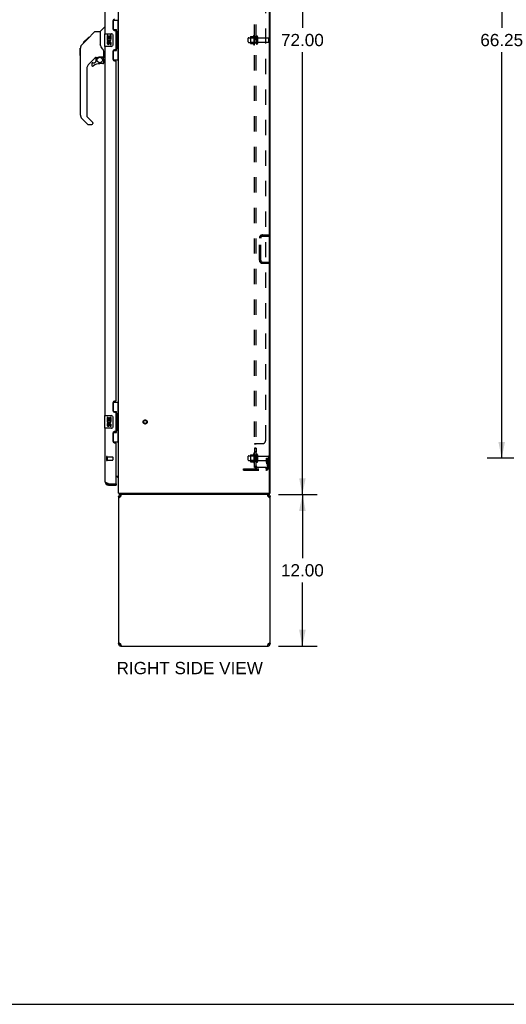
# Model space of a CAD drawing. Header units: inches. Extents: x 0 to 220, y 0 to 142.
# Tile 15 of 19: x 110 to 148, y 0 to 78. Entities that reach past the tile are written whole.
import ezdxf

# ---------------------------------------------------------------- set-up
doc = ezdxf.new("R2010")
doc.units = ezdxf.units.IN
doc.header["$LTSCALE"] = 12.090517
doc.header["$MEASUREMENT"] = 0
doc.linetypes.add('HIDDEN', pattern=[0.2, 0.1, -0.1])
doc.layers.get('0').update_dxf_attribs({"linetype": 'CONTINUOUS'})
for name, color, linetype in [('02___PRT_ALL_AXES', 7, 'CONTINUOUS'), ('DEFAULT_2', 8, 'HIDDEN'), ('DIMENSIONS', 7, 'CONTINUOUS')]:
    doc.layers.add(name, color=color, linetype=linetype)
doc.styles.get("Standard").update_dxf_attribs({"font": 'arial.ttf'})
doc.dimstyles.new('DIMSTYLE_1', dxfattribs={"dimtxt": 0.969828, "dimasz": 1.293103, "dimexe": 0.09, "dimexo": 0.07, "dimgap": 0.0375, "dimtad": 0, "dimtih": 1, "dimtoh": 1, "dimzin": 4, "dimdsep": 46, "dimtxsty": 'Standard', "dimblk": '_FILLED', "dimblk1": '_FILLED', "dimblk2": '_FILLED', "dimcen": 0.09, "dimazin": 1, "dimtfac": 1, "dimtdec": 3, "dimtofl": 0, "dimtmove": 0, "dimatfit": 3, "dimldrblk": '_FILLED', "dimfxl": 1, "dimtolj": 1, "dimtzin": 4, "dimarcsym": 0})

# ---------------------------------------------------------------- blocks, each defined once
blk = doc.blocks.new('_FILLED')
at = {"color": 0, "linetype": 'ByBlock'}
blk.add_solid([(0, 0), (-1, 0.2), (-1, -0.2)], dxfattribs=at)
blk = doc.blocks.new('*D2')
at = {"layer": 'DIMENSIONS', "color": 2, "linetype": 'Continuous'}
for p, q in [((155.434, 109.502), (146.917, 109.502)), ((148.081, 109.502), (148.081, 77.347)), ((148.081, 43.252), (148.081, 75.407)), ((155.434, 43.252), (146.917, 43.252))]:
    blk.add_line(p, q, dxfattribs=at)
at = {"layer": 'DIMENSIONS', "color": 2, "linetype": 'Continuous', "xscale": 1.2931034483, "yscale": 1.2931034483, "zscale": 1.2931034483}
for p, rotation in [((148.081, 109.502), 90), ((148.081, 43.252), 270)]:
    blk.add_blockref('_FILLED', p, dxfattribs=dict(at, rotation=rotation))
at = {"layer": 'DIMENSIONS', "color": 2, "linetype": 'Continuous', "insert": (148.081, 76.862), "char_height": 0.9698, "width": 3.38899, "attachment_point": 2, "line_spacing_factor": 0.9}
blk.add_mtext('66.25', dxfattribs=at)
blk = doc.blocks.new('*D16')
at = {"layer": 'DIMENSIONS', "color": 2, "linetype": 'Continuous'}
for p, q in [((130.535, 112.377), (133.463, 112.377)), ((132.299, 112.377), (132.299, 77.347)), ((132.299, 40.377), (132.299, 75.407)), ((130.535, 40.377), (133.463, 40.377))]:
    blk.add_line(p, q, dxfattribs=at)
at = {"layer": 'DIMENSIONS', "color": 2, "linetype": 'Continuous', "xscale": 1.2931034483, "yscale": 1.2931034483, "zscale": 1.2931034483}
for p, rotation in [((132.299, 112.377), 90), ((132.299, 40.377), 270)]:
    blk.add_blockref('_FILLED', p, dxfattribs=dict(at, rotation=rotation))
at = {"layer": 'DIMENSIONS', "color": 2, "linetype": 'Continuous', "insert": (132.299, 76.862), "char_height": 0.9698, "width": 3.38899, "attachment_point": 2, "line_spacing_factor": 0.9}
blk.add_mtext('72.00', dxfattribs=at)
blk = doc.blocks.new('*D17')
at = {"layer": 'DIMENSIONS', "color": 2, "linetype": 'Continuous'}
for p, q in [((130.407, 40.377), (133.463, 40.377)), ((132.299, 40.377), (132.299, 35.347)), ((132.299, 28.377), (132.299, 33.407)), ((130.407, 28.377), (133.463, 28.377))]:
    blk.add_line(p, q, dxfattribs=at)
at = {"layer": 'DIMENSIONS', "color": 2, "linetype": 'Continuous', "xscale": 1.2931034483, "yscale": 1.2931034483, "zscale": 1.2931034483}
for p, rotation in [((132.299, 40.377), 90), ((132.299, 28.377), 270)]:
    blk.add_blockref('_FILLED', p, dxfattribs=dict(at, rotation=rotation))
at = {"layer": 'DIMENSIONS', "color": 2, "linetype": 'Continuous', "insert": (132.299, 34.862), "char_height": 0.9698, "width": 3.38899, "attachment_point": 2, "line_spacing_factor": 0.9}
blk.add_mtext('12.00', dxfattribs=at)

msp = doc.modelspace()

# ---------------------------------------------------------------- linework, layer by layer
at = {"color": 3, "linetype": 'Continuous'}
for p, q in [((117.745, 40.481), (117.745, 112.273)), ((129.693, 40.543), (129.693, 112.21)), ((129.745, 40.481), (129.745, 112.273)), ((116.687, 76.877), (116.687, 106.127)), ((117.291, 77.894), (117.291, 77.274)), ((117.421, 77.144), (117.481, 77.144)), ((117.541, 75.669), (117.541, 77.084)), ((116.687, 46.627), (116.687, 75.877)), ((117.291, 75.479), (117.291, 74.859)), ((117.481, 75.609), (117.421, 75.609)), ((117.421, 74.729), (117.481, 74.729)), ((117.541, 47.834), (117.541, 74.669)), ((117.291, 47.644), (117.291, 47.024)), ((117.481, 47.774), (117.421, 47.774)), ((117.421, 46.894), (117.481, 46.894)), ((117.541, 45.419), (117.541, 46.834)), ((116.687, 41.373), (116.687, 45.627)), ((117.481, 45.359), (117.421, 45.359)), ((117.291, 45.229), (117.291, 44.609)), ((117.421, 44.479), (117.481, 44.479)), ((117.541, 41.251), (117.541, 44.419)), ((117.541, 41.825), (117.745, 41.825)), ((116.859, 41.258), (116.848, 41.263)), ((116.871, 41.254), (116.859, 41.258)), ((116.884, 41.249), (116.871, 41.254)), ((116.896, 41.245), (116.884, 41.249)), ((116.908, 41.24), (116.896, 41.245)), ((116.933, 41.231), (116.908, 41.24)), ((116.933, 41.231), (117.521, 41.231)), ((116.933, 41.127), (117.541, 41.127)), ((117.745, 40.481), (129.693, 40.481)), ((117.745, 40.21), (117.745, 28.543)), ((117.911, 40.21), (117.919, 40.236)), ((117.919, 40.236), (117.926, 40.262)), ((129.571, 40.236), (129.578, 40.21)), ((129.745, 28.543), (129.745, 40.21)), ((117.919, 28.517), (117.911, 28.543)), ((117.911, 28.377), (129.578, 28.377)), ((129.571, 28.517), (129.563, 28.492)), ((129.578, 28.543), (129.571, 28.517))]:
    msp.add_line(p, q, dxfattribs=at)
at = {"color": 7, "linetype": 'Continuous'}
for p, q in [((116.299, 77.072), (116.596, 77.369)), ((116.687, 77.381), (116.624, 77.381)), ((117.304, 77.952), (117.745, 77.952)), ((117.341, 77.172), (117.341, 77.952)), ((117.341, 77.217), (117.568, 77.217)), ((117.568, 75.537), (117.568, 77.217)), ((117.706, 76.927), (117.706, 77.952)), ((114.944, 76.177), (115.353, 76.586)), ((115.252, 76.419), (115.876, 77.043)), ((115.27, 76.503), (115.336, 76.503)), ((115.353, 76.586), (115.355, 76.588)), ((115.353, 76.587), (115.42, 76.587)), ((115.42, 76.586), (115.353, 76.586)), ((115.355, 76.588), (115.422, 76.588)), ((115.932, 77.066), (116.293, 77.066)), ((116.293, 77.066), (116.293, 75.961)), ((116.627, 76.862), (116.627, 75.892)), ((116.642, 76.877), (117.182, 76.877)), ((117.282, 76.777), (117.282, 75.977)), ((117.605, 76.978), (117.605, 76.957)), ((117.605, 76.927), (117.605, 75.827)), ((117.727, 76.927), (117.605, 76.927)), ((117.727, 75.827), (117.727, 76.927)), ((114.706, 75.139), (114.706, 75.726)), ((114.718, 70.438), (114.718, 75.722)), ((114.833, 75.999), (115.112, 76.277)), ((114.939, 76.173), (114.942, 76.176)), ((114.939, 76.173), (115.006, 76.173)), ((114.942, 76.176), (115.009, 76.176)), ((114.944, 76.177), (115.01, 76.177)), ((115.091, 76.258), (115.025, 76.258)), ((115.111, 76.278), (115.244, 76.411)), ((115.111, 76.344), (115.178, 76.344)), ((115.138, 76.304), (115.112, 76.277)), ((115.26, 76.426), (115.193, 76.426)), ((115.252, 76.419), (115.216, 76.383)), ((116.313, 75.969), (116.293, 76.024)), ((116.343, 75.901), (116.313, 75.969)), ((117.182, 75.877), (116.642, 75.877)), ((117.727, 75.827), (117.605, 75.827)), ((117.605, 75.797), (117.605, 75.776)), ((117.706, 74.802), (117.706, 75.827)), ((115.904, 75.004), (115.403, 74.503)), ((115.939, 74.994), (115.939, 74.667)), ((115.981, 74.999), (116.069, 74.999)), ((116.246, 75.04), (116.254, 75.04)), ((116.254, 75.04), (116.549, 75.04)), ((116.511, 74.96), (116.431, 75.04)), ((116.503, 74.953), (116.497, 74.947)), ((116.569, 75.038), (116.569, 75.445)), ((116.608, 74.999), (116.687, 74.999)), ((117.341, 74.802), (117.341, 75.582)), ((117.341, 75.537), (117.568, 75.537)), ((115.624, 74.505), (115.624, 74.386)), ((115.702, 74.584), (115.855, 74.584)), ((115.863, 74.587), (115.935, 74.659)), ((116.49, 74.505), (116.254, 74.505)), ((116.549, 74.821), (116.569, 74.821)), ((116.569, 74.584), (116.569, 74.821)), ((117.304, 74.802), (117.745, 74.802)), ((115.23, 74.085), (115.23, 70.352)), ((115.253, 70.296), (115.689, 69.861)), ((115.286, 69.707), (114.834, 70.159)), ((115.341, 69.684), (115.624, 69.684)), ((115.702, 69.827), (115.702, 69.763)), ((117.304, 47.702), (117.745, 47.702)), ((117.341, 46.922), (117.341, 47.702)), ((117.706, 46.677), (117.706, 47.702)), ((117.341, 46.967), (117.568, 46.967)), ((117.568, 45.287), (117.568, 46.967)), ((116.627, 46.612), (116.627, 45.642)), ((116.642, 46.627), (117.182, 46.627)), ((117.282, 46.527), (117.282, 45.727)), ((117.605, 46.728), (117.605, 46.707)), ((117.727, 46.677), (117.605, 46.677)), ((117.605, 46.677), (117.605, 45.577)), ((117.727, 45.577), (117.727, 46.677)), ((117.182, 45.627), (116.642, 45.627)), ((117.341, 44.552), (117.341, 45.332)), ((117.341, 45.287), (117.568, 45.287)), ((117.727, 45.577), (117.605, 45.577)), ((117.605, 45.547), (117.605, 45.526)), ((117.706, 44.552), (117.706, 45.577)), ((117.304, 44.552), (117.745, 44.552)), ((117.602, 41.773), (117.541, 41.773)), ((116.933, 41.127), (116.933, 41.231)), ((117.521, 41.231), (117.541, 41.231)), ((117.541, 41.231), (117.541, 41.127)), ((117.745, 40.21), (117.849, 40.21)), ((117.795, 40.474), (117.805, 40.481)), ((117.809, 40.422), (117.81, 40.407)), ((117.822, 40.377), (117.822, 40.481)), ((129.693, 40.377), (117.822, 40.377)), ((117.911, 40.377), (117.911, 40.273)), ((117.93, 40.273), (117.911, 40.273)), ((129.578, 40.273), (129.56, 40.273)), ((129.578, 40.377), (129.578, 40.273)), ((129.639, 40.183), (129.637, 40.173)), ((129.641, 40.21), (129.745, 40.21)), ((129.693, 40.481), (129.745, 40.481)), ((129.693, 40.377), (129.693, 40.481)), ((117.849, 28.543), (117.745, 28.543)), ((117.851, 28.571), (117.853, 28.581)), ((117.87, 28.497), (117.87, 28.57)), ((117.911, 28.481), (117.93, 28.481)), ((117.911, 28.377), (117.911, 28.481)), ((129.56, 28.481), (129.578, 28.481)), ((129.578, 28.377), (129.578, 28.481)), ((129.62, 28.497), (129.62, 28.57)), ((129.745, 28.543), (129.641, 28.543)), ((0, 0), (219.828, 0))]:
    msp.add_line(p, q, dxfattribs=at)
for points in [[(115.876, 77.043), (115.884, 77.049), (115.892, 77.055), (115.902, 77.06), (115.911, 77.063), (115.922, 77.065), (115.932, 77.066)], [(117.275, 76.813), (117.277, 76.807), (117.279, 76.801), (117.28, 76.795), (117.281, 76.789), (117.281, 76.783), (117.282, 76.777)], [(117.532, 77.116), (117.534, 77.119), (117.539, 77.128), (117.544, 77.136), (117.548, 77.143), (117.552, 77.15), (117.556, 77.156), (117.559, 77.162), (117.561, 77.168), (117.563, 77.173), (117.565, 77.178), (117.566, 77.182), (117.567, 77.186), (117.568, 77.19), (117.568, 77.193)], [(114.833, 75.999), (114.814, 75.979), (114.789, 75.946), (114.767, 75.91), (114.748, 75.873), (114.735, 75.833), (114.725, 75.793), (114.719, 75.751), (114.718, 75.722)], [(115.216, 76.383), (115.194, 76.361), (115.172, 76.339), (115.138, 76.304)], [(116.515, 75.616), (116.467, 75.686), (116.418, 75.763), (116.377, 75.834), (116.343, 75.901)], [(117.282, 75.977), (117.281, 75.971), (117.281, 75.964), (117.28, 75.958), (117.279, 75.952), (117.277, 75.946), (117.275, 75.941)], [(116.069, 74.999), (116.077, 75), (116.086, 75.002), (116.096, 75.005), (116.107, 75.009), (116.12, 75.013), (116.135, 75.019), (116.152, 75.024), (116.169, 75.029), (116.188, 75.033), (116.208, 75.037), (116.227, 75.039), (116.246, 75.04)], [(116.549, 74.821), (116.548, 74.835), (116.546, 74.849), (116.544, 74.863), (116.54, 74.876), (116.535, 74.889), (116.529, 74.902), (116.522, 74.914), (116.515, 74.925), (116.506, 74.936), (116.497, 74.947)], [(116.511, 74.96), (116.511, 74.96), (116.51, 74.96), (116.509, 74.959), (116.508, 74.958), (116.507, 74.957), (116.503, 74.953)], [(116.569, 75.445), (116.568, 75.469), (116.563, 75.504), (116.554, 75.538), (116.542, 75.57), (116.526, 75.599), (116.515, 75.616)], [(117.568, 75.561), (117.568, 75.564), (117.567, 75.568), (117.566, 75.572), (117.565, 75.576), (117.563, 75.581), (117.561, 75.586), (117.559, 75.591), (117.556, 75.597), (117.552, 75.604), (117.548, 75.611), (117.544, 75.618), (117.539, 75.626), (117.534, 75.634), (117.532, 75.638)], [(117.532, 46.866), (117.534, 46.869), (117.539, 46.878), (117.544, 46.886), (117.548, 46.893), (117.552, 46.9), (117.556, 46.906), (117.559, 46.912), (117.561, 46.918), (117.563, 46.923), (117.565, 46.928), (117.566, 46.932), (117.567, 46.936), (117.568, 46.94), (117.568, 46.943)], [(117.275, 46.563), (117.277, 46.557), (117.279, 46.551), (117.28, 46.545), (117.281, 46.539), (117.281, 46.533), (117.282, 46.527)], [(117.282, 45.727), (117.281, 45.721), (117.281, 45.714), (117.28, 45.708), (117.279, 45.702), (117.277, 45.696), (117.275, 45.691)], [(117.568, 45.311), (117.568, 45.314), (117.567, 45.318), (117.566, 45.322), (117.565, 45.326), (117.563, 45.331), (117.561, 45.336), (117.559, 45.341), (117.556, 45.347), (117.552, 45.354), (117.548, 45.361), (117.544, 45.368), (117.539, 45.376), (117.534, 45.384), (117.532, 45.388)], [(117.716, 41.717), (117.716, 41.717), (117.716, 41.717), (117.716, 41.718), (117.716, 41.719), (117.717, 41.72), (117.718, 41.721), (117.719, 41.722), (117.721, 41.723), (117.723, 41.725)], [(117.723, 41.725), (117.727, 41.728), (117.729, 41.73), (117.731, 41.731), (117.733, 41.733)], [(117.733, 41.733), (117.735, 41.735), (117.737, 41.737), (117.739, 41.739), (117.74, 41.741)], [(117.74, 41.741), (117.742, 41.743), (117.743, 41.745), (117.744, 41.746), (117.744, 41.748), (117.745, 41.749), (117.745, 41.75)], [(117.795, 40.474), (117.797, 40.471), (117.799, 40.469), (117.8, 40.465), (117.802, 40.462), (117.803, 40.457), (117.804, 40.453), (117.805, 40.448), (117.806, 40.443), (117.807, 40.438), (117.808, 40.433), (117.808, 40.428), (117.809, 40.422)], [(117.81, 40.407), (117.81, 40.403), (117.811, 40.398), (117.811, 40.395), (117.812, 40.391), (117.813, 40.388), (117.814, 40.385), (117.814, 40.383), (117.816, 40.381), (117.817, 40.379), (117.818, 40.378), (117.819, 40.377), (117.82, 40.377), (117.822, 40.377)], [(117.853, 40.173), (117.851, 40.183), (117.849, 40.197), (117.849, 40.21)], [(129.641, 40.21), (129.64, 40.197), (129.639, 40.183)], [(117.849, 28.543), (117.849, 28.557), (117.851, 28.571)], [(129.637, 28.581), (129.639, 28.571), (129.64, 28.557), (129.641, 28.543)]]:
    msp.add_lwpolyline(points, dxfattribs=at)
at = {"color": 3, "linetype": 'Continuous'}
for points in [[(116.848, 41.263), (116.836, 41.268), (116.83, 41.27), (116.825, 41.272), (116.819, 41.274), (116.814, 41.277), (116.808, 41.279), (116.803, 41.281), (116.798, 41.284), (116.792, 41.286), (116.787, 41.288), (116.782, 41.291), (116.777, 41.293), (116.773, 41.295), (116.768, 41.297), (116.763, 41.3), (116.759, 41.302), (116.755, 41.304), (116.75, 41.307), (116.746, 41.309), (116.742, 41.311), (116.738, 41.314), (116.735, 41.316), (116.731, 41.318), (116.727, 41.32), (116.724, 41.323), (116.721, 41.325), (116.718, 41.327), (116.715, 41.33), (116.712, 41.332), (116.709, 41.334), (116.707, 41.337), (116.704, 41.339), (116.702, 41.341), (116.7, 41.343), (116.698, 41.346), (116.696, 41.348), (116.695, 41.35), (116.693, 41.353), (116.692, 41.355), (116.691, 41.357), (116.69, 41.36), (116.689, 41.362), (116.688, 41.364), (116.687, 41.366), (116.687, 41.369), (116.687, 41.371), (116.687, 41.373)], [(117.793, 40.128), (117.779, 40.142), (117.767, 40.155), (117.757, 40.169), (117.75, 40.183), (117.746, 40.197), (117.745, 40.21)], [(117.868, 40.183), (117.848, 40.169), (117.828, 40.155), (117.81, 40.142), (117.793, 40.128)], [(117.911, 40.21), (117.889, 40.197), (117.868, 40.183)], [(117.926, 40.262), (117.934, 40.286), (117.942, 40.308), (117.949, 40.328), (117.957, 40.345), (117.965, 40.359), (117.972, 40.369), (117.98, 40.375)], [(129.502, 40.377), (129.51, 40.375), (129.517, 40.369), (129.525, 40.359), (129.533, 40.345), (129.54, 40.328), (129.548, 40.308), (129.555, 40.286)], [(129.555, 40.286), (129.563, 40.262), (129.571, 40.236)], [(129.642, 40.169), (129.621, 40.183), (129.6, 40.197), (129.578, 40.21)], [(129.696, 40.128), (129.68, 40.142), (129.662, 40.155), (129.642, 40.169)], [(129.745, 40.21), (129.743, 40.197), (129.739, 40.183), (129.732, 40.169), (129.722, 40.155), (129.71, 40.142), (129.696, 40.128)], [(117.745, 28.543), (117.746, 28.557), (117.75, 28.571), (117.757, 28.584), (117.767, 28.598), (117.779, 28.612), (117.793, 28.626)], [(117.793, 28.626), (117.81, 28.612), (117.828, 28.598), (117.848, 28.584)], [(117.848, 28.584), (117.868, 28.571), (117.889, 28.557), (117.911, 28.543)], [(117.934, 28.468), (117.926, 28.492), (117.919, 28.517)], [(117.987, 28.377), (117.98, 28.379), (117.972, 28.385), (117.965, 28.395), (117.957, 28.409), (117.949, 28.426), (117.942, 28.445), (117.934, 28.468)], [(129.563, 28.492), (129.555, 28.468), (129.548, 28.445), (129.54, 28.426), (129.533, 28.409), (129.525, 28.395), (129.517, 28.385), (129.51, 28.379), (129.502, 28.377)], [(129.578, 28.543), (129.6, 28.557), (129.621, 28.571)], [(129.621, 28.571), (129.642, 28.584), (129.662, 28.598), (129.68, 28.612), (129.696, 28.626)], [(129.696, 28.626), (129.71, 28.612), (129.722, 28.598), (129.732, 28.584), (129.739, 28.571), (129.743, 28.557), (129.745, 28.543)]]:
    msp.add_lwpolyline(points, dxfattribs=at)
at = {"color": 7, "linetype": 'Continuous'}
msp.add_circle((116.254, 74.8), 0.217, dxfattribs=at)
at = {"color": 3, "linetype": 'Continuous'}
for centre, radius, start, end in [((117.421, 77.894), 0.13, 90, 180), ((117.421, 77.274), 0.13, 180, 270), ((117.481, 77.084), 0.06, 0, 90), ((117.481, 75.669), 0.06, 270, 360), ((117.421, 75.479), 0.13, 90, 180), ((117.421, 74.859), 0.13, 180, 270), ((117.481, 74.669), 0.06, 0, 90), ((117.421, 47.644), 0.13, 90, 180), ((117.481, 47.834), 0.06, 270, 360), ((117.421, 47.024), 0.13, 180, 270), ((117.481, 46.834), 0.06, 0, 90), ((117.421, 45.229), 0.13, 90, 180), ((117.481, 45.419), 0.06, 270, 360), ((117.421, 44.609), 0.13, 180, 270), ((117.481, 44.419), 0.06, 0, 90), ((116.933, 41.373), 0.246, 180, 270), ((117.521, 41.251), 0.02, 270, 360), ((117.911, 40.21), 0.167, 90, 180), ((129.578, 40.21), 0.167, 0, 81), ((129.63, 40.543), 0.0625, 270, 360), ((117.911, 28.543), 0.167, 180, 270), ((129.578, 28.543), 0.167, 270, 360)]:
    msp.add_arc(centre, radius, start, end, dxfattribs=at)
at = {"color": 7, "linetype": 'Continuous'}
for centre, radius, start, end in [((116.624, 77.341), 0.0394, 90, 135), ((116.313, 77.058), 0.0197, 135, 180), ((116.642, 76.862), 0.015, 90, 180), ((117.182, 76.777), 0.1, 21.20502, 90), ((114.726, 75.726), 0.0197, 110.96309, 180), ((116.642, 75.892), 0.015, 180, 270), ((117.182, 75.977), 0.1, 270, 338.79459), ((114.726, 75.139), 0.0197, 180, 246.39296), ((115.981, 74.802), 0.197, 90, 127.44051), ((116.372, 74.821), 0.197, 0, 45), ((116.549, 75.06), 0.0197, 270, 360), ((116.608, 75.038), 0.0394, 180, 270), ((115.821, 74.085), 0.591, 135, 180), ((115.702, 74.505), 0.0787, 90, 180), ((115.702, 74.386), 0.0787, 180, 309.5212), ((116.254, 73.717), 0.787, 90, 129.5212), ((115.855, 74.595), 0.0118, 270, 315), ((115.927, 74.667), 0.0118, 315, 360), ((116.49, 74.584), 0.0787, 270, 360), ((115.112, 70.438), 0.394, 180, 225), ((115.309, 70.352), 0.0787, 180, 225), ((115.341, 69.763), 0.0787, 225, 270), ((115.624, 69.763), 0.0787, 270, 360), ((115.655, 69.827), 0.0472, 0, 45), ((116.642, 46.612), 0.015, 90, 180), ((117.182, 46.527), 0.1, 21.20502, 90), ((116.642, 45.642), 0.015, 180, 270), ((117.182, 45.727), 0.1, 270, 338.79459), ((117.602, 41.63), 0.142, 0, 90), ((116.933, 41.373), 0.142, 228.63431, 270), ((116.851, 41.517), 0.26, 270, 272.58721), ((117.991, 40.623), 0.246, 215.33048, 217.39407), ((117.911, 40.21), 0.0625, 90, 180), ((129.578, 40.21), 0.0625, 0, 90), ((117.911, 28.543), 0.0625, 180, 270), ((129.578, 28.543), 0.0625, 270, 360)]:
    msp.add_arc(centre, radius, start, end, dxfattribs=at)
for centre, start_param, end_param in [((117.501, 76.967), -1.51401, -0.699287), ((117.501, 76.967), -2.442306, -1.627583), ((117.501, 75.786), -1.51401, -0.699287), ((117.501, 75.786), -2.442306, -1.627583), ((117.501, 46.717), -1.51401, -0.699287), ((117.501, 46.717), -2.442306, -1.627583), ((117.501, 45.536), -1.51401, -0.699287), ((117.501, 45.536), -2.442306, -1.627583)]:
    msp.add_ellipse(centre, major_axis=(0, 0.18), ratio=0.579493, start_param=start_param, end_param=end_param, dxfattribs=at)
at = {"layer": '02___PRT_ALL_AXES', "color": 7, "linetype": 'Continuous'}
for p, q in [((116.83, 76.723), (116.83, 76.492)), ((116.893, 76.723), (116.83, 76.723)), ((116.83, 76.492), (117.091, 76.492)), ((116.9, 76.456), (116.843, 76.481)), ((116.893, 76.555), (116.893, 76.723)), ((116.955, 76.555), (116.893, 76.555)), ((116.955, 76.691), (116.955, 76.555)), ((117.016, 76.691), (116.955, 76.691)), ((117.016, 76.555), (117.016, 76.691)), ((117.081, 76.555), (117.016, 76.555)), ((117.091, 76.492), (117.064, 76.473)), ((117.081, 76.723), (117.081, 76.555)), ((117.144, 76.723), (117.081, 76.723)), ((117.126, 76.492), (117.144, 76.492)), ((117.144, 76.492), (117.144, 76.723)), ((116.83, 76.262), (116.83, 76.125)), ((116.893, 76.262), (116.83, 76.262)), ((116.893, 76.125), (116.893, 76.262)), ((116.955, 76.167), (116.955, 76.125)), ((117.016, 76.105), (117.016, 76.174)), ((117.081, 76.167), (117.081, 76.031)), ((117.081, 76.031), (117.144, 76.031)), ((117.144, 76.031), (117.144, 76.167)), ((116.893, 46.473), (116.83, 46.473)), ((116.83, 46.473), (116.83, 46.242)), ((116.83, 46.242), (117.091, 46.242)), ((116.9, 46.206), (116.843, 46.231)), ((116.893, 46.305), (116.893, 46.473)), ((116.955, 46.305), (116.893, 46.305)), ((117.016, 46.441), (116.955, 46.441)), ((116.955, 46.441), (116.955, 46.305)), ((117.016, 46.305), (117.016, 46.441)), ((117.081, 46.305), (117.016, 46.305)), ((117.091, 46.242), (117.064, 46.223)), ((117.144, 46.473), (117.081, 46.473)), ((117.081, 46.473), (117.081, 46.305)), ((117.126, 46.242), (117.144, 46.242)), ((117.144, 46.242), (117.144, 46.473)), ((116.893, 46.012), (116.83, 46.012)), ((116.83, 46.012), (116.83, 45.875)), ((116.893, 45.875), (116.893, 46.012)), ((116.955, 45.917), (116.955, 45.875)), ((117.016, 45.855), (117.016, 45.924)), ((117.081, 45.917), (117.081, 45.781)), ((117.081, 45.781), (117.144, 45.781)), ((117.144, 45.781), (117.144, 45.917))]:
    msp.add_line(p, q, dxfattribs=at)
at = {"layer": '02___PRT_ALL_AXES', "color": 8, "linetype": 'HIDDEN'}
for p, q in [((128.046, 76.56), (128.641, 76.56)), ((128.446, 76.733), (128.446, 76.021)), ((128.516, 76.627), (128.516, 76.711)), ((128.641, 76.627), (128.516, 76.627)), ((128.516, 76.627), (128.516, 76.127)), ((128.641, 76.627), (128.641, 76.127)), ((128.809, 76.543), (129.611, 76.543)), ((128.046, 76.194), (128.641, 76.194)), ((128.641, 76.127), (128.516, 76.127)), ((128.516, 76.043), (128.516, 76.127)), ((128.809, 76.211), (129.611, 76.211)), ((128.641, 44.048), (128.516, 44.048)), ((128.516, 44.048), (128.516, 43.73)), ((128.641, 44.011), (128.516, 44.011)), ((128.641, 43.767), (128.516, 43.767)), ((128.641, 43.73), (128.516, 43.73)), ((128.641, 44.048), (128.641, 43.73)), ((116.834, 43.355), (117.281, 43.355)), ((116.834, 43.355), (116.834, 43.107)), ((116.834, 43.107), (117.281, 43.107)), ((128.046, 43.435), (128.641, 43.435)), ((128.046, 43.069), (128.641, 43.069)), ((128.446, 43.608), (128.446, 42.896)), ((128.516, 43.502), (128.516, 43.586)), ((128.641, 43.502), (128.516, 43.502)), ((128.516, 43.502), (128.516, 43.002)), ((128.641, 43.002), (128.516, 43.002)), ((128.516, 42.918), (128.516, 43.002)), ((128.641, 43.502), (128.641, 43.002)), ((128.809, 43.418), (129.611, 43.418)), ((128.809, 43.086), (129.611, 43.086))]:
    msp.add_line(p, q, dxfattribs=at)
msp.add_circle((119.849, 46.127), 0.124, dxfattribs=at)
at = {"layer": '02___PRT_ALL_AXES', "color": 7, "linetype": 'Continuous'}
for centre, radius, start, end in [((116.987, 76.419), 0.157, 156.59665, 341.87913), ((116.987, 76.419), 0.0943, 156.59665, 35.11217), ((116.987, 76.419), 0.157, 25.73705, 27.8532), ((116.99, 76.419), 0.154, 341.41988, 26.19629), ((116.924, 76.125), 0.0943, 180, 248.67039), ((116.924, 76.125), 0.0943, 248.69989, 347.43379), ((116.924, 76.125), 0.0314, 180, 0.04847), ((117.05, 76.167), 0.0943, 0, 180), ((117.05, 76.162), 0.0362, 83.42855, 161.76278), ((117.05, 76.167), 0.0314, 0, 81.22946), ((116.987, 46.169), 0.157, 156.59665, 341.87913), ((116.987, 46.169), 0.0943, 156.59665, 35.11217), ((116.987, 46.169), 0.157, 25.73705, 27.8532), ((116.99, 46.169), 0.154, 341.41988, 26.19629), ((116.924, 45.875), 0.0943, 180, 248.67039), ((116.924, 45.875), 0.0943, 248.69989, 347.43379), ((116.924, 45.875), 0.0314, 180, 0.04847), ((117.05, 45.917), 0.0943, 0, 180), ((117.05, 45.912), 0.0362, 83.42855, 161.76278), ((117.05, 45.917), 0.0314, 0, 81.22946)]:
    msp.add_arc(centre, radius, start, end, dxfattribs=at)
at = {"layer": '02___PRT_ALL_AXES', "color": 8, "linetype": 'HIDDEN'}
for centre, radius, start, end in [((129.046, 76.377), 0.698, 149.33687, 156.03207), ((128.477, 76.711), 0.0384, 0, 145.55034), ((129.046, 76.377), 0.698, 203.96793, 210.66313), ((128.477, 76.043), 0.0384, 214.44966, 360), ((129.046, 43.252), 0.698, 149.33687, 156.03207), ((129.046, 43.252), 0.698, 203.96793, 210.66313), ((128.477, 43.586), 0.0384, 0, 145.55034), ((128.477, 42.918), 0.0384, 214.44966, 360)]:
    msp.add_arc(centre, radius, start, end, dxfattribs=at)
at = {"layer": 'DEFAULT_2', "color": 8, "linetype": 'HIDDEN'}
for p, q in [((128.516, 42.533), (128.516, 110.221)), ((128.641, 42.533), (128.641, 110.221)), ((129.391, 44.658), (129.391, 108.096)), ((128.016, 76.224), (128.016, 76.53)), ((128.18, 76.632), (128.18, 76.121)), ((128.2, 76.56), (128.18, 76.58)), ((128.19, 76.654), (128.418, 76.654)), ((128.496, 76.56), (128.2, 76.56)), ((128.2, 76.56), (128.2, 76.193)), ((128.496, 76.56), (128.516, 76.58)), ((128.496, 76.56), (128.496, 76.193)), ((128.747, 76.641), (128.747, 76.112)), ((129.641, 76.241), (129.641, 76.513)), ((128.2, 76.193), (128.18, 76.173)), ((128.19, 76.099), (128.418, 76.099)), ((128.496, 76.193), (128.2, 76.193)), ((128.496, 76.193), (128.516, 76.173)), ((129.137, 60.939), (129.641, 60.939)), ((129.137, 60.835), (129.641, 60.835)), ((129.641, 60.939), (129.641, 60.835)), ((128.891, 58.936), (128.891, 60.693)), ((128.995, 58.936), (128.995, 60.693)), ((129.137, 58.793), (129.641, 58.793)), ((129.641, 58.689), (129.137, 58.689)), ((129.641, 58.689), (129.641, 58.793)), ((128.641, 44.373), (128.516, 44.373)), ((128.57, 44.408), (129.141, 44.408)), ((116.791, 43.373), (116.791, 43.089)), ((116.834, 43.373), (116.834, 43.089)), ((117.291, 43.345), (117.291, 43.117)), ((128.016, 43.099), (128.016, 43.405)), ((128.18, 43.507), (128.18, 42.996)), ((128.2, 43.435), (128.18, 43.455)), ((128.2, 43.068), (128.18, 43.048)), ((128.19, 43.529), (128.418, 43.529)), ((128.19, 42.974), (128.418, 42.974)), ((128.496, 43.435), (128.2, 43.435)), ((128.2, 43.435), (128.2, 43.068)), ((128.496, 43.068), (128.2, 43.068)), ((128.496, 43.435), (128.516, 43.455)), ((128.496, 43.435), (128.496, 43.068)), ((128.496, 43.068), (128.516, 43.048)), ((128.747, 43.516), (128.747, 42.987)), ((129.447, 43.252), (129.537, 43.252)), ((129.447, 42.911), (129.447, 43.252)), ((129.551, 43.077), (129.447, 43.077)), ((129.537, 43.252), (129.641, 43.252)), ((129.537, 42.551), (129.537, 43.252)), ((129.551, 42.911), (129.551, 43.252)), ((129.553, 42.905), (129.602, 42.838)), ((129.641, 43.252), (129.602, 43.252)), ((129.641, 42.551), (129.641, 43.388)), ((127.641, 42.408), (129.394, 42.408)), ((127.641, 42.304), (127.641, 42.408)), ((127.641, 42.304), (129.394, 42.304)), ((127.888, 42.304), (127.888, 42.408)), ((128.144, 42.304), (128.144, 42.408)), ((128.641, 42.533), (128.516, 42.533)), ((128.57, 42.495), (128.666, 42.574)), ((128.753, 42.533), (129.391, 42.533)), ((129.391, 42.533), (129.391, 42.408)), ((129.468, 42.845), (129.517, 42.777))]:
    msp.add_line(p, q, dxfattribs=at)
for points in [[(128.535, 44.391), (128.532, 44.39), (128.529, 44.388), (128.526, 44.386), (128.523, 44.385), (128.521, 44.383), (128.519, 44.381), (128.518, 44.379), (128.517, 44.377), (128.516, 44.376), (128.516, 44.374), (128.516, 44.373)], [(128.529, 44.388), (128.526, 44.386), (128.523, 44.385), (128.521, 44.383), (128.519, 44.381), (128.518, 44.379), (128.517, 44.377), (128.516, 44.376), (128.516, 44.374), (128.516, 44.373)], [(128.542, 44.394), (128.538, 44.393), (128.535, 44.391)], [(128.57, 44.408), (128.568, 44.406), (128.565, 44.405), (128.562, 44.403), (128.559, 44.402), (128.556, 44.4), (128.553, 44.399), (128.549, 44.397), (128.542, 44.394)], [(128.568, 44.406), (128.565, 44.405), (128.562, 44.403), (128.559, 44.402)], [(128.655, 44.388), (128.651, 44.386), (128.649, 44.384), (128.648, 44.383), (128.646, 44.381), (128.644, 44.38), (128.643, 44.379), (128.642, 44.377), (128.641, 44.376), (128.641, 44.374), (128.641, 44.373)], [(128.642, 44.377), (128.641, 44.376), (128.641, 44.374), (128.641, 44.373)], [(128.648, 44.383), (128.646, 44.381), (128.644, 44.38), (128.643, 44.379)], [(128.666, 44.408), (128.667, 44.406), (128.667, 44.405), (128.667, 44.403), (128.666, 44.401), (128.666, 44.4), (128.665, 44.398), (128.664, 44.397), (128.663, 44.395), (128.662, 44.394), (128.66, 44.392), (128.659, 44.391), (128.657, 44.39), (128.655, 44.388)], [(128.662, 44.394), (128.66, 44.392), (128.659, 44.391), (128.657, 44.39)], [(128.666, 44.401), (128.666, 44.4), (128.665, 44.398), (128.664, 44.397), (128.663, 44.395)], [(128.666, 44.408), (128.667, 44.406), (128.667, 44.405), (128.667, 44.403)], [(128.545, 42.51), (128.538, 42.513), (128.535, 42.514), (128.532, 42.516), (128.529, 42.517), (128.526, 42.519), (128.523, 42.521), (128.521, 42.523), (128.519, 42.524), (128.518, 42.526), (128.517, 42.528), (128.516, 42.53), (128.516, 42.532), (128.516, 42.533)], [(128.57, 42.495), (128.568, 42.497), (128.565, 42.499), (128.562, 42.501), (128.559, 42.503), (128.556, 42.505), (128.553, 42.506), (128.549, 42.508), (128.545, 42.51)], [(128.645, 42.556), (128.645, 42.556), (128.645, 42.556), (128.644, 42.556), (128.644, 42.556), (128.643, 42.555), (128.643, 42.555), (128.642, 42.555), (128.642, 42.554), (128.641, 42.554), (128.641, 42.554), (128.64, 42.553), (128.64, 42.553), (128.639, 42.553), (128.638, 42.552), (128.638, 42.552), (128.637, 42.552), (128.636, 42.551), (128.636, 42.551), (128.635, 42.551), (128.634, 42.55), (128.633, 42.55), (128.633, 42.549), (128.632, 42.549), (128.631, 42.549), (128.63, 42.548), (128.63, 42.548), (128.629, 42.548), (128.628, 42.547), (128.627, 42.547), (128.626, 42.546), (128.625, 42.546), (128.625, 42.546), (128.624, 42.545), (128.623, 42.545), (128.622, 42.545), (128.621, 42.544), (128.62, 42.544), (128.619, 42.543), (128.618, 42.543), (128.617, 42.543), (128.616, 42.542), (128.615, 42.542), (128.614, 42.542), (128.613, 42.541), (128.612, 42.541), (128.611, 42.54), (128.61, 42.54), (128.608, 42.54), (128.607, 42.539), (128.606, 42.539), (128.605, 42.539), (128.604, 42.538), (128.603, 42.538), (128.602, 42.538), (128.601, 42.537), (128.599, 42.537), (128.598, 42.537), (128.597, 42.536), (128.596, 42.536), (128.595, 42.536), (128.594, 42.535), (128.593, 42.535), (128.592, 42.535), (128.591, 42.535), (128.59, 42.535), (128.589, 42.534), (128.588, 42.534), (128.587, 42.534), (128.587, 42.534), (128.586, 42.534), (128.585, 42.533), (128.584, 42.533), (128.583, 42.533), (128.582, 42.533), (128.582, 42.533), (128.581, 42.533), (128.581, 42.533)], [(128.581, 42.533), (128.581, 42.533), (128.581, 42.533), (128.581, 42.533), (128.581, 42.533), (128.581, 42.533), (128.582, 42.533), (128.582, 42.533), (128.583, 42.533), (128.583, 42.533), (128.584, 42.533), (128.584, 42.533)], [(128.659, 42.561), (128.655, 42.557), (128.653, 42.555), (128.651, 42.552), (128.649, 42.55), (128.648, 42.548), (128.646, 42.545), (128.644, 42.543), (128.643, 42.541), (128.642, 42.539), (128.641, 42.537), (128.641, 42.535), (128.641, 42.533)], [(128.641, 42.553), (128.642, 42.554), (128.642, 42.554), (128.642, 42.554), (128.643, 42.555), (128.643, 42.555), (128.644, 42.555), (128.644, 42.556), (128.644, 42.556), (128.645, 42.556), (128.645, 42.556), (128.645, 42.556)], [(128.666, 42.574), (128.667, 42.573), (128.667, 42.572), (128.667, 42.572), (128.666, 42.571), (128.666, 42.57), (128.665, 42.568), (128.664, 42.567), (128.663, 42.566), (128.662, 42.564), (128.66, 42.562), (128.659, 42.561)]]:
    msp.add_lwpolyline(points, dxfattribs=at)
for radius in [0.164, 0.124]:
    msp.add_circle((119.849, 46.127), radius, dxfattribs=at)
for centre, radius, start, end in [((128.046, 76.53), 0.03, 90, 180.00001), ((128.19, 76.644), 0.01, 90, 174.80617), ((128.321, 76.632), 0.141, 174.79195, 180), ((128.399, 76.664), 0.01, 270, 336.03207), ((128.694, 76.641), 0.053, 0, 180), ((128.809, 76.605), 0.0625, 180, 270), ((129.611, 76.513), 0.03, 360, 90), ((128.046, 76.224), 0.03, 179.99999, 270), ((128.321, 76.121), 0.141, 180, 185.20805), ((128.19, 76.109), 0.01, 185.19383, 270), ((128.399, 76.089), 0.01, 23.96793, 90), ((128.694, 76.112), 0.053, 180, 360), ((128.809, 76.148), 0.0625, 90, 180), ((129.611, 76.241), 0.03, 270, 0), ((129.137, 60.693), 0.246, 90, 180), ((129.137, 60.693), 0.142, 90, 180), ((129.137, 58.936), 0.246, 180, 270), ((129.137, 58.936), 0.142, 180, 270), ((129.141, 44.658), 0.25, 270, 360), ((116.812, 43.373), 0.0215, 0, 180), ((116.812, 43.089), 0.0215, 180, 360), ((117.281, 43.345), 0.01, 0, 90), ((117.281, 43.117), 0.01, 270, 360), ((128.046, 43.405), 0.03, 90, 180.00001), ((128.046, 43.099), 0.03, 179.99999, 270), ((128.19, 43.519), 0.01, 90, 174.80617), ((128.321, 43.507), 0.141, 174.79195, 180), ((128.321, 42.996), 0.141, 180, 185.20805), ((128.19, 42.984), 0.01, 185.19383, 270), ((128.399, 43.539), 0.01, 270, 336.03207), ((128.399, 42.964), 0.01, 23.96793, 90), ((128.694, 43.516), 0.053, 0, 180), ((128.694, 42.987), 0.053, 180, 360), ((128.809, 43.48), 0.0625, 180, 270), ((128.809, 43.023), 0.0625, 90, 180), ((129.561, 42.911), 0.114, 180, 215.75389), ((129.561, 42.911), 0.01, 180, 215.75389), ((129.611, 43.388), 0.03, 360, 90), ((129.611, 43.116), 0.03, 270, 0), ((128.753, 42.645), 0.237, 180, 270), ((128.753, 42.645), 0.112, 180, 270), ((129.394, 42.551), 0.246, 270, 360), ((129.394, 42.551), 0.142, 270, 360), ((129.433, 42.716), 0.104, 0, 35.75389), ((129.433, 42.716), 0.208, 0, 35.75389)]:
    msp.add_arc(centre, radius, start, end, dxfattribs=at)

# ---------------------------------------------------------------- texts
at = {"layer": 'DIMENSIONS', "color": 2, "linetype": 'Continuous', "insert": (123.376, 27.118), "char_height": 0.96983, "width": 11.56582, "attachment_point": 2, "line_spacing_factor": 0.9}
msp.add_mtext('RIGHT SIDE VIEW', dxfattribs=at)

# ---------------------------------------------------------------- dimensions: what is measured, and where the dimension line sits
at = {"layer": 'DIMENSIONS', "color": 2, "linetype": 'Continuous'}
for base, p1, p2, angle, picture, middle in [((132.299, 40.377), (130.465, 112.377), (130.465, 40.377), 270, '*D16', (132.299, 76.371)), ((148.081, 109.502), (155.504, 43.252), (155.504, 109.502), 90, '*D2', (148.077, 76.371)), ((132.299, 40.377), (130.337, 28.377), (130.337, 40.377), 90, '*D17', (132.34, 34.371))]:
    dim = msp.add_linear_dim(base=base, p1=p1, p2=p2, angle=angle, dimstyle='DIMSTYLE_1', dxfattribs=at)
    dim.commit()
    dim.dimension.update_dxf_attribs({"geometry": picture, "text_midpoint": middle, "dimtype": 160})

doc.saveas('drawing.dxf')
